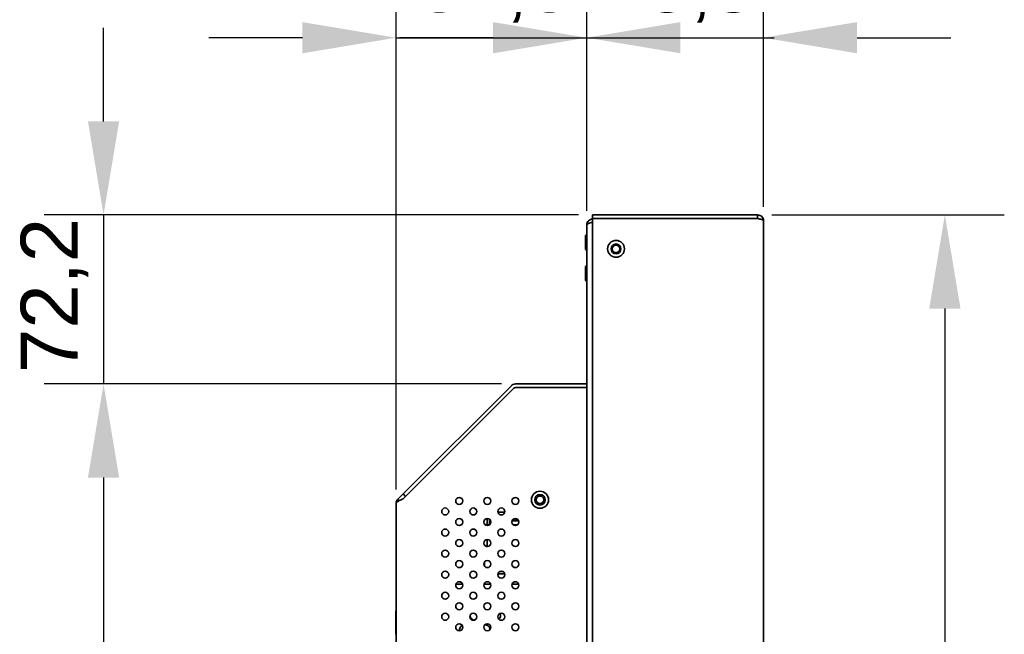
# Model space of a CAD drawing. Header units: millimetres. Extents: x 0 to 5110, y 0 to 2376.
# Tile 42 of 95: x 1513 to 1934, y 1845 to 2108. Entities that reach past the tile are written whole.
import ezdxf

# ---------------------------------------------------------------- set-up
doc = ezdxf.new("R2010")
doc.units = ezdxf.units.MM
doc.header["$LTSCALE"] = 8
doc.layers.add('Bemaßungen(ISO)', color=7, linetype='Continuous', lineweight=18)
doc.layers.add('Sichtbare Kanten(ISO)', color=7, linetype='Continuous', lineweight=35)
doc.styles.add('Aktuell-ISOGroßer Text', font='arial.ttf')
doc.dimstyles.new('X.XXXGroßer Text', dxfattribs={"dimscale": 8, "dimtxt": 3.048, "dimasz": 5, "dimexe": 3.175, "dimexo": 0.75, "dimgap": 0.762, "dimtad": 1, "dimdec": 1, "dimrnd": 1e-08, "dimzin": 12, "dimtxsty": 'Aktuell-ISOGroßer Text', "dimcen": 0.09, "dimdle": 10, "dimclrd": 256, "dimclre": 256, "dimclrt": 7, "dimadec": 0, "dimazin": 3, "dimtfac": 0.656168, "dimtdec": 1, "dimtmove": 0, "dimatfit": 3, "dimfxl": 1, "dimtolj": 1, "dimlwd": 25, "dimlwe": 25, "dimarcsym": 0})

# ---------------------------------------------------------------- blocks, each defined once
blk = doc.blocks.new('*D8')
at = {"layer": 'Bemaßungen(ISO)', "color": 250, "linetype": 'Continuous', "lineweight": 25, "true_color": 0x3f3f3f, "transparency": 16777216}
for p, q in [((1548.8, 2064.5), (1548.8, 2104.5)), ((1751.77, 2024.5), (1523.4, 2024.5)), ((1548.8, 2024.5), (1548.8, 1952.25)), ((1718.8, 1952.25), (1523.4, 1952.25)), ((1548.8, 1912.25), (1548.8, 1872.25))]:
    blk.add_line(p, q, dxfattribs=at)
at = {"layer": 'Bemaßungen(ISO)', "color": 250, "linetype": 'Continuous', "true_color": 0x3f3f3f, "transparency": 16777216}
for points in [[(1542.14, 2064.5), (1555.47, 2064.5), (1548.8, 2024.5)], [(1542.14, 1912.25), (1555.47, 1912.25), (1548.8, 1952.25)]]:
    blk.add_solid(points, dxfattribs=at)
at = {"layer": 'Defpoints', "color": 0, "linetype": 'Continuous', "transparency": 16777216}
for p in [(1757.77, 2024.5), (1548.8, 1952.25), (1724.8, 1952.25)]:
    blk.add_point(p, dxfattribs=at)
at = {"layer": 'Bemaßungen(ISO)', "color": 7, "linetype": 'Continuous', "lineweight": 25, "transparency": 16777216, "insert": (1513.4, 1956.93), "char_height": 24.384, "attachment_point": 1, "rotation": 90, "style": 'Aktuell-ISOGroßer Text'}
blk.add_mtext('\\A1;72,2', dxfattribs=at)
blk = doc.blocks.new('*D9')
at = {"layer": 'Bemaßungen(ISO)', "color": 250, "linetype": 'Continuous', "lineweight": 25, "true_color": 0x3f3f3f, "transparency": 16777216}
for p, q in [((1718.8, 1952.25), (1523.4, 1952.25)), ((1548.8, 1912.25), (1548.8, 1635.25)), ((1670.77, 1595.25), (1523.4, 1595.25))]:
    blk.add_line(p, q, dxfattribs=at)
at = {"layer": 'Bemaßungen(ISO)', "color": 250, "linetype": 'Continuous', "true_color": 0x3f3f3f, "transparency": 16777216}
for points in [[(1542.14, 1912.25), (1555.47, 1912.25), (1548.8, 1952.25)], [(1542.14, 1635.25), (1555.47, 1635.25), (1548.8, 1595.25)]]:
    blk.add_solid(points, dxfattribs=at)
at = {"layer": 'Defpoints', "color": 0, "linetype": 'Continuous', "transparency": 16777216}
for p in [(1724.8, 1952.25), (1548.8, 1595.25), (1676.77, 1595.25)]:
    blk.add_point(p, dxfattribs=at)
at = {"layer": 'Bemaßungen(ISO)', "color": 7, "linetype": 'Continuous', "lineweight": 25, "transparency": 16777216, "insert": (1517.79, 1746.82), "char_height": 24.384, "attachment_point": 1, "rotation": 90, "style": 'Aktuell-ISOGroßer Text'}
blk.add_mtext('\\A1;357', dxfattribs=at)
blk = doc.blocks.new('*D11')
at = {"layer": 'Bemaßungen(ISO)', "color": 250, "linetype": 'Continuous', "lineweight": 25, "true_color": 0x3f3f3f, "transparency": 16777216}
for p, q in [((1673.77, 1907.22), (1673.77, 2125.65)), ((1755.27, 2026.25), (1755.27, 2125.65)), ((1633.77, 2100.25), (1593.77, 2100.25)), ((1673.77, 2100.25), (1755.27, 2100.25)), ((1795.27, 2100.25), (1835.27, 2100.25))]:
    blk.add_line(p, q, dxfattribs=at)
at = {"layer": 'Bemaßungen(ISO)', "color": 250, "linetype": 'Continuous', "true_color": 0x3f3f3f, "transparency": 16777216}
for points in [[(1633.77, 2106.92), (1633.77, 2093.59), (1673.77, 2100.25)], [(1795.27, 2106.92), (1795.27, 2093.59), (1755.27, 2100.25)]]:
    blk.add_solid(points, dxfattribs=at)
at = {"layer": 'Defpoints', "color": 0, "linetype": 'Continuous', "transparency": 16777216}
for p in [(1755.27, 2100.25), (1755.27, 2020.25), (1673.77, 1901.22)]:
    blk.add_point(p, dxfattribs=at)
at = {"layer": 'Bemaßungen(ISO)', "color": 7, "linetype": 'Continuous', "lineweight": 25, "transparency": 16777216, "insert": (1682.74, 2135.66), "char_height": 24.384, "attachment_point": 1, "style": 'Aktuell-ISOGroßer Text'}
blk.add_mtext('\\A1;81,5', dxfattribs=at)
blk = doc.blocks.new('*D12')
at = {"layer": 'Bemaßungen(ISO)', "color": 250, "linetype": 'Continuous', "lineweight": 25, "true_color": 0x3f3f3f, "transparency": 16777216}
for p, q in [((1755.27, 2026.25), (1755.27, 2125.65)), ((1830.77, 2028), (1830.77, 2125.65)), ((1715.27, 2100.25), (1675.27, 2100.25)), ((1755.27, 2100.25), (1830.77, 2100.25)), ((1870.77, 2100.25), (1910.77, 2100.25))]:
    blk.add_line(p, q, dxfattribs=at)
at = {"layer": 'Bemaßungen(ISO)', "color": 250, "linetype": 'Continuous', "true_color": 0x3f3f3f, "transparency": 16777216}
for points in [[(1715.27, 2106.92), (1715.27, 2093.59), (1755.27, 2100.25)], [(1870.77, 2106.92), (1870.77, 2093.59), (1830.77, 2100.25)]]:
    blk.add_solid(points, dxfattribs=at)
at = {"layer": 'Defpoints', "color": 0, "linetype": 'Continuous', "transparency": 16777216}
for p in [(1830.77, 2100.25), (1755.27, 2020.25), (1830.77, 2022)]:
    blk.add_point(p, dxfattribs=at)
at = {"layer": 'Bemaßungen(ISO)', "color": 7, "linetype": 'Continuous', "lineweight": 25, "transparency": 16777216, "insert": (1761.36, 2135.56), "char_height": 24.384, "attachment_point": 1, "style": 'Aktuell-ISOGroßer Text'}
blk.add_mtext('\\A1;75,5', dxfattribs=at)
blk = doc.blocks.new('*D13')
at = {"layer": 'Bemaßungen(ISO)', "color": 250, "linetype": 'Continuous', "lineweight": 25, "true_color": 0x3f3f3f, "transparency": 16777216}
for p, q in [((1834.27, 2024.5), (1933.67, 2024.5)), ((1908.27, 1984.5), (1908.27, 1543)), ((1834.27, 1503), (1933.67, 1503))]:
    blk.add_line(p, q, dxfattribs=at)
at = {"layer": 'Bemaßungen(ISO)', "color": 250, "linetype": 'Continuous', "true_color": 0x3f3f3f, "transparency": 16777216}
for points in [[(1901.6, 1984.5), (1914.94, 1984.5), (1908.27, 2024.5)], [(1901.6, 1543), (1914.94, 1543), (1908.27, 1503)]]:
    blk.add_solid(points, dxfattribs=at)
at = {"layer": 'Defpoints', "color": 0, "linetype": 'Continuous', "transparency": 16777216}
for p in [(1828.27, 2024.5), (1828.27, 1503), (1908.27, 1503)]:
    blk.add_point(p, dxfattribs=at)
at = {"layer": 'Bemaßungen(ISO)', "color": 7, "linetype": 'Continuous', "lineweight": 25, "transparency": 16777216, "insert": (1872.87, 1722.52), "char_height": 24.384, "attachment_point": 1, "rotation": 90, "style": 'Aktuell-ISOGroßer Text'}
blk.add_mtext('\\A1;521,5', dxfattribs=at)

msp = doc.modelspace()

# ---------------------------------------------------------------- linework, layer by layer
at = {"layer": 'Sichtbare Kanten(ISO)'}
for p, q in [((1757.77, 2024.5), (1828.27, 2024.5)), ((1757.77, 2023), (1757.77, 2024.5)), ((1828.27, 2023), (1828.27, 2024.5)), ((1755.27, 1507.25), (1755.27, 2020.25)), ((1757.77, 2023), (1828.27, 2023)), ((1757.77, 2023), (1757.77, 1504.5)), ((1757.77, 2022.75), (1757.77, 2022.75)), ((1830.77, 2022), (1830.77, 1505.5)), ((1754.73, 2015.71), (1754.97, 2015.95)), ((1754.73, 2009.79), (1754.73, 2015.71)), ((1754.97, 2009.55), (1754.97, 2015.95)), ((1755.27, 2015.95), (1754.97, 2015.95)), ((1754.73, 2009.79), (1754.97, 2009.55)), ((1755.27, 2009.55), (1754.97, 2009.55)), ((1754.73, 2002.41), (1754.97, 2002.65)), ((1754.97, 1996.25), (1754.97, 2002.65)), ((1755.27, 2002.65), (1754.97, 2002.65)), ((1754.73, 1996.49), (1754.73, 2002.41)), ((1754.73, 1996.49), (1754.97, 1996.25)), ((1755.27, 1996.25), (1754.97, 1996.25)), ((1755.27, 1952.25), (1724.8, 1952.25)), ((1723.04, 1951.52), (1676.77, 1905.25)), ((1676.77, 1903.13), (1724.1, 1950.46)), ((1724.1, 1950.46), (1724.8, 1950.75)), ((1755.27, 1950.75), (1724.8, 1950.75)), ((1676.77, 1905.25), (1674.5, 1902.98)), ((1674.5, 1902.98), (1675.11, 1902.38)), ((1677.83, 1904.19), (1676.77, 1905.25)), ((1673.77, 1595.25), (1673.77, 1901.22)), ((1717.31, 1897.39), (1720.22, 1897.39)), ((1712.71, 1894.75), (1712.71, 1892.05)), ((1713.73, 1894.41), (1713.73, 1893.72)), ((1713.73, 1892.1), (1713.73, 1893.72)), ((1713.73, 1893.72), (1714.2, 1893.72)), ((1723.34, 1893.72), (1726.2, 1893.72)), ((1723.39, 1893.85), (1725.16, 1893.85)), ((1725.16, 1894.51), (1725.16, 1894.7)), ((1725.16, 1894.51), (1725.16, 1893.72)), ((1713.67, 1892.05), (1711.87, 1892.05)), ((1725.67, 1892.05), (1723.87, 1892.05)), ((1712.71, 1885.75), (1712.71, 1882.83)), ((1712.28, 1882.83), (1712.71, 1882.83)), ((1711.54, 1874.39), (1711.54, 1876.11)), ((1720.23, 1871.07), (1717.3, 1871.07)), ((1719.39, 1872.12), (1718.15, 1872.12)), ((1702.18, 1866.75), (1699.36, 1866.75)), ((1714.18, 1866.75), (1711.36, 1866.75)), ((1726.18, 1866.75), (1723.36, 1866.75)), ((1673.67, 1845.25), (1673.67, 1855.25)), ((1673.67, 1855.25), (1673.72, 1855.25)), ((1673.72, 1855.25), (1673.72, 1845.25)), ((1673.77, 1855.2), (1673.72, 1855.25)), ((1673.67, 1845.25), (1673.72, 1845.25)), ((1673.77, 1845.3), (1673.72, 1845.25))]:
    msp.add_line(p, q, dxfattribs=at)
for centre, radius in [((1767.77, 2010), 3.6), ((1767.77, 2010), 2.1), ((1767.77, 2010), 1.62), ((1735.27, 1902.75), 3.65), ((1700.77, 1902.25), 1.5), ((1712.77, 1902.25), 1.5), ((1724.77, 1902.25), 1.5), ((1735.27, 1902.75), 2.25), ((1735.27, 1902.75), 1.62), ((1694.77, 1897.75), 1.5), ((1706.77, 1897.75), 1.5), ((1718.77, 1897.75), 1.5), ((1700.77, 1893.25), 1.5), ((1712.77, 1893.25), 1.5), ((1724.77, 1893.25), 1.5), ((1694.77, 1888.75), 1.5), ((1706.77, 1888.75), 1.5), ((1718.77, 1888.75), 1.5), ((1700.77, 1884.25), 1.5), ((1712.77, 1884.25), 1.5), ((1724.77, 1884.25), 1.5), ((1694.77, 1879.75), 1.5), ((1706.77, 1879.75), 1.5), ((1718.77, 1879.75), 1.5), ((1700.77, 1875.25), 1.5), ((1712.77, 1875.25), 1.5), ((1724.77, 1875.25), 1.5), ((1694.77, 1870.75), 1.5), ((1706.77, 1870.75), 1.5), ((1718.77, 1870.75), 1.5), ((1700.77, 1866.25), 1.5), ((1712.77, 1866.25), 1.5), ((1724.77, 1866.25), 1.5), ((1694.77, 1861.75), 1.5), ((1706.77, 1861.75), 1.5), ((1718.77, 1861.75), 1.5), ((1700.77, 1857.25), 1.5), ((1712.77, 1857.25), 1.5), ((1724.77, 1857.25), 1.5), ((1694.77, 1852.75), 1.5), ((1706.77, 1852.75), 1.5), ((1718.77, 1852.75), 1.5), ((1700.77, 1848.25), 1.5), ((1712.77, 1848.25), 1.5), ((1724.77, 1848.25), 1.5)]:
    msp.add_circle(centre, radius, dxfattribs=at)
for centre, radius, start, end in [((1724.8, 1949.75), 2.5, 90, 135), ((1724.8, 1949.75), 1, 90, 135), ((1707.42, 1853.25), 2, 175.1734, 259.9638), ((1716.42, 1853.25), 2, 309.5011, 26.4759), ((1702.92, 1847.25), 2, 116.0703, 194.0418), ((1711.92, 1847.25), 2, 1.0467, 98.2243)]:
    msp.add_arc(centre, radius, start, end, dxfattribs=at)
for points in [[(1830.77, 2022), (1830.77, 2022.33), (1830.64, 2022.98), (1830.08, 2023.82), (1829.25, 2024.37), (1828.6, 2024.5), (1828.27, 2024.5)], [(1828.27, 2023), (1828.6, 2022.92), (1829.25, 2022.75), (1830.08, 2022.5), (1830.64, 2022.25), (1830.77, 2022.09), (1830.77, 2022)], [(1674.5, 1902.98), (1674.35, 1902.83), (1674.08, 1902.48), (1673.83, 1901.87), (1673.77, 1901.43), (1673.77, 1901.22)], [(1673.77, 1901.22), (1673.77, 1901.31), (1673.83, 1901.49), (1674.08, 1901.76), (1674.35, 1901.94), (1674.5, 1902.03)], [(1674.5, 1902.03), (1674.69, 1902.16), (1675.12, 1902.4), (1675.91, 1902.77), (1676.48, 1903.01), (1676.77, 1903.13)]]:
    msp.add_open_spline(points, degree=3, dxfattribs=at)
for points, knots in [([(1757.77, 2022.75), (1757.44, 2022.75), (1757.11, 2022.69), (1756.81, 2022.56), (1756.51, 2022.44), (1756.23, 2022.25), (1756, 2022.02), (1755.77, 2021.79), (1755.58, 2021.51), (1755.46, 2021.21), (1755.33, 2020.91), (1755.27, 2020.58), (1755.27, 2020.25)], [0, 0, 0, 0, 0.25, 0.25, 0.25, 0.5, 0.5, 0.5, 0.75, 0.75, 0.75, 1, 1, 1, 1]), ([(1755.27, 2020.25), (1755.27, 2020.35), (1755.33, 2020.44), (1755.45, 2020.54), (1755.57, 2020.63), (1755.75, 2020.73), (1755.98, 2020.82), (1756.2, 2020.92), (1756.48, 2021.01), (1756.78, 2021.11), (1757.09, 2021.2), (1757.42, 2021.3), (1757.77, 2021.39)], [0, 0, 0, 0, 0.25, 0.25, 0.25, 0.5, 0.5, 0.5, 0.75, 0.75, 0.75, 1, 1, 1, 1]), ([(1828.27, 2023), (1828.4, 2023), (1828.53, 2022.98), (1828.65, 2022.93), (1828.69, 2022.91), (1828.72, 2022.9), (1828.75, 2022.88)], [0, 0, 0, 0, 0.25, 0.25, 0.25, 0.3193744, 0.3193744, 0.3193744, 0.3193744])]:
    msp.add_open_spline(points, degree=3, knots=knots, dxfattribs=at)

# ---------------------------------------------------------------- dimensions: what is measured, and where the dimension line sits
at = {"layer": 'Bemaßungen(ISO)', "color": 250, "linetype": 'Continuous', "lineweight": 25, "true_color": 0x3f3f3f}
for base, p1, p2, picture, middle in [((1755.27, 2100.25), (1673.77, 1901.22), (1755.27, 2020.25), '*D11', (1714.52, 2100.25)), ((1830.77, 2100.25), (1755.27, 2020.25), (1830.77, 2022), '*D12', (1793.02, 2100.25))]:
    dim = msp.add_linear_dim(base=base, p1=p1, p2=p2, dimstyle='X.XXXGroßer Text', override={"dimdec": 1, "dimtp": 0, "dimtm": 0, "dimtdec": 1, "dimtofl": 1, "dimatfit": 1}, dxfattribs=at)
    dim.commit()
    dim.dimension.update_dxf_attribs({"geometry": picture, "text_midpoint": middle, "dimtype": 160})
for base, p1, p2, angle, override, picture, middle in [((1548.80495352, 1952.25183235), (1757.76941961, 2024.50183235), (1724.80495352, 1952.25183235), 270, {"dimdec": 1, "dimtp": 0, "dimtm": 0, "dimtdec": 1, "dimtofl": 1, "dimatfit": 1}, '*D8', (1548.80495352, 1988.37683235)), ((1908.27, 1503), (1828.27, 2024.5), (1828.27, 1503), 270, {"dimdec": 1, "dimtp": 0, "dimtm": 0, "dimtdec": 1, "dimtofl": 0, "dimatfit": 1}, '*D13', (1908.27, 1763.75)), ((1548.8, 1595.25), (1724.8, 1952.25), (1676.77, 1595.25), 90, {"dimdec": 1, "dimtp": 0, "dimtm": 0, "dimtdec": 1, "dimtofl": 0, "dimatfit": 1}, '*D9', (1548.8, 1773.75))]:
    dim = msp.add_linear_dim(base=base, p1=p1, p2=p2, angle=angle, dimstyle='X.XXXGroßer Text', override=override, dxfattribs=at)
    dim.commit()
    dim.dimension.update_dxf_attribs({"geometry": picture, "text_midpoint": middle, "dimtype": 160})

doc.saveas('drawing.dxf')
